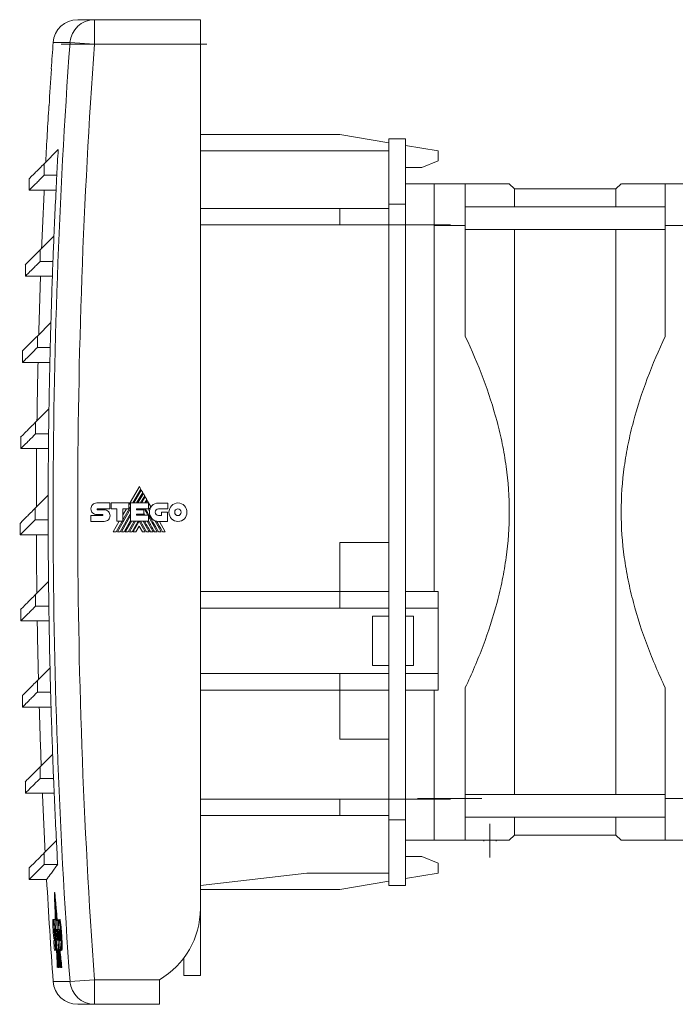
# Model space of a CAD drawing. Header units: millimetres. Extents: x 39 to 388, y 33 to 266.
# Tile 2 of 6: x 39 to 119, y 146 to 266. Entities that reach past the tile are written whole.
import ezdxf

# ---------------------------------------------------------------- set-up
doc = ezdxf.new("R2010")
doc.units = ezdxf.units.MM
doc.linetypes.add('CENTERX2', pattern=[20.32, 12.7, -2.54, 2.54, -2.54])
doc.linetypes.add('PHANTOM', pattern=[12.7, 6.35, -1.27, 1.27, -1.27, 1.27, -1.27])
doc.layers.add('___VS___', color=7, linetype='Continuous', lineweight=15)

msp = doc.modelspace()

# ---------------------------------------------------------------- linework, layer by layer
at = {"color": 7, "linetype": 'Continuous', "lineweight": 15}
for p, q in [((45.73, 265.55), (47.78, 265.55)), ((47.78, 265.55), (47.78, 262.55)), ((47.78, 265.55), (60.69, 265.55)), ((60.69, 265.55), (60.69, 262.55)), ((44.79, 262.76), (42.74, 262.76)), ((44.79, 262.76), (47.78, 262.55)), ((60.69, 262.55), (47.78, 262.55)), ((60.69, 157.21), (60.69, 262.55)), ((42.22, 255.05), (42.24, 255.05)), ((77.69, 251.55), (60.69, 251.55)), ((83.69, 250.55), (77.69, 251.55)), ((83.69, 251.05), (83.69, 249.55)), ((85.69, 251.05), (83.69, 251.05)), ((85.69, 251.05), (85.69, 243.05)), ((43.35, 249.71), (41.64, 248)), ((89.69, 249.55), (85.69, 250.22)), ((83.69, 249.55), (60.69, 249.55)), ((83.69, 247.71), (83.69, 249.55)), ((89.69, 248.35), (89.69, 249.55)), ((41.64, 248), (41.64, 246.59)), ((83.69, 247.71), (83.69, 243.05)), ((85.69, 247.55), (87.69, 247.55)), ((39.83, 246.19), (39.83, 244.78)), ((41.64, 246.59), (43.19, 246.59)), ((89.19, 245.55), (85.69, 245.55)), ((89.19, 245.56), (93, 245.56)), ((93, 245.56), (93, 240.48)), ((99, 244.92), (98.36, 245.56)), ((111.38, 244.92), (99, 244.92)), ((99, 244.92), (99, 242.74)), ((112.01, 245.56), (111.38, 244.92)), ((111.38, 244.92), (111.38, 242.74)), ((117.38, 240.48), (117.38, 245.56)), ((117.38, 245.56), (121.19, 245.56)), ((39.83, 244.78), (41.65, 244.78)), ((43.09, 244.78), (41.65, 244.78)), ((77.69, 242.55), (60.69, 242.55)), ((83.69, 242.55), (77.69, 242.55)), ((77.69, 240.55), (77.69, 242.55)), ((83.69, 243.05), (83.69, 168.05)), ((85.69, 243.05), (83.69, 243.05)), ((85.69, 243.05), (85.69, 168.05)), ((117.38, 242.74), (93, 242.74)), ((77.69, 240.55), (60.69, 240.55)), ((83.69, 240.55), (77.69, 240.55)), ((89.19, 240.55), (85.69, 240.55)), ((93, 240.48), (89.19, 240.48)), ((93, 240.48), (93, 226.95)), ((121.19, 240.48), (117.38, 240.48)), ((117.38, 226.95), (117.38, 240.48)), ((42.84, 239.18), (41.16, 237.5)), ((93, 239.99), (117.38, 239.99)), ((99, 239.99), (99, 171.11)), ((111.38, 239.99), (111.38, 171.11)), ((41.16, 237.5), (41.16, 236.09)), ((39.35, 235.69), (39.35, 234.28)), ((41.16, 236.09), (42.71, 236.09)), ((39.35, 234.28), (41.21, 234.28)), ((42.65, 234.28), (41.21, 234.28)), ((42.46, 228.66), (40.81, 227)), ((40.81, 227), (40.81, 225.59)), ((39, 225.19), (39, 223.78)), ((40.81, 225.59), (42.38, 225.59)), ((39, 223.78), (40.9, 223.78)), ((42.34, 223.78), (40.9, 223.78)), ((42.23, 218.13), (40.6, 216.5)), ((40.6, 216.5), (40.6, 215.09)), ((40.6, 215.09), (42.19, 215.09)), ((38.79, 214.69), (38.79, 213.28)), ((38.79, 213.28), (40.73, 213.28)), ((42.17, 213.28), (40.73, 213.28)), ((53.25, 208.65), (51.97, 206.43)), ((52.44, 206.65), (53.42, 208.35)), ((53.49, 208.22), (52.59, 206.65)), ((52.92, 206.65), (53.66, 207.93)), ((53.74, 207.8), (53.07, 206.65)), ((53.42, 208.35), (53.25, 208.65)), ((53.66, 207.93), (53.49, 208.22)), ((53.91, 207.51), (53.74, 207.8)), ((42.13, 207.6), (40.53, 206)), ((48.05, 206.66), (49.67, 206.66)), ((49.67, 206.66), (49.67, 205.94)), ((49.83, 205.94), (49.83, 206.66)), ((49.83, 206.66), (51.97, 206.66)), ((51.97, 206.66), (51.97, 205.95)), ((52.18, 204.44), (52.18, 206.65)), ((52.18, 206.65), (54.37, 206.65)), ((53.41, 206.65), (53.91, 207.51)), ((53.98, 207.38), (53.56, 206.65)), ((53.9, 206.65), (54.15, 207.09)), ((54.15, 207.09), (53.98, 207.38)), ((54.22, 206.96), (54.05, 206.65)), ((54.67, 206.18), (54.22, 206.96)), ((54.37, 206.65), (54.37, 205.93)), ((55.59, 206.64), (56.71, 206.64)), ((56.71, 206.64), (56.71, 205.92)), ((40.53, 206), (40.53, 204.59)), ((48.76, 205.24), (48.06, 205.24)), ((48.15, 205.94), (49.67, 205.94)), ((48.15, 205.83), (48.97, 205.83)), ((50.52, 205.94), (49.83, 205.94)), ((50.52, 204.44), (50.52, 205.94)), ((50.57, 203.15), (52.18, 205.95)), ((50.9, 203.15), (52.18, 205.37)), ((51.25, 204.6), (52.18, 206.21)), ((51.97, 205.95), (51.25, 205.95)), ((51.25, 204.44), (51.25, 205.95)), ((51.69, 205.95), (51.25, 205.19)), ((52.91, 205.93), (54.37, 205.93)), ((52.91, 205.93), (52.91, 205.82)), ((52.91, 205.82), (53.78, 205.82)), ((52.91, 205.27), (53.78, 205.27)), ((52.91, 205.27), (52.91, 205.17)), ((53.04, 205.17), (53.1, 205.27)), ((53.08, 205.82), (53.14, 205.93)), ((53.19, 205.17), (53.25, 205.27)), ((53.42, 205.82), (53.48, 205.93)), ((53.56, 205.82), (53.63, 205.93)), ((53.72, 205.27), (53.78, 205.17)), ((53.78, 205.82), (53.78, 205.27)), ((53.9, 205.81), (53.97, 205.93)), ((53.9, 205.81), (54.27, 205.17)), ((54.31, 205.93), (54.5, 205.6)), ((56.71, 205.92), (55.59, 205.92)), ((55.97, 205.12), (55.97, 205.55)), ((55.97, 205.55), (56.68, 205.55)), ((56.68, 205.55), (56.68, 204.4)), ((38.72, 204.19), (38.72, 202.78)), ((40.53, 204.59), (42.13, 204.59)), ((47.35, 205.12), (48.76, 205.12)), ((48.97, 204.41), (47.35, 204.41)), ((50.81, 204.44), (50.07, 203.15)), ((50.42, 203.15), (51.16, 204.44)), ((50.52, 204.44), (51.25, 204.44)), ((51.06, 203.15), (52.18, 205.11)), ((51.39, 203.15), (52.18, 204.53)), ((51.54, 203.15), (52.28, 204.44)), ((51.87, 203.15), (52.62, 204.44)), ((52.03, 203.15), (52.77, 204.44)), ((52.18, 204.44), (54.36, 204.44)), ((52.36, 203.15), (53.1, 204.44)), ((52.51, 203.15), (53.24, 204.43)), ((52.91, 205.17), (54.36, 205.17)), ((53.98, 203.15), (53.24, 204.43)), ((54.13, 203.15), (53.39, 204.44)), ((53.72, 204.44), (54.46, 203.15)), ((54.2, 204.44), (54.94, 203.15)), ((54.36, 204.44), (54.36, 205.17)), ((54.36, 205.02), (55.43, 203.15)), ((55.14, 204.5), (55.92, 203.15)), ((55.59, 205.12), (55.97, 205.12)), ((56.68, 204.4), (55.59, 204.4)), ((56.42, 203.15), (55.7, 204.4)), ((53.24, 203.84), (52.84, 203.15)), ((53.24, 203.84), (53.64, 203.15)), ((38.72, 202.78), (40.69, 202.78)), ((42.13, 202.78), (40.69, 202.78)), ((77.69, 201.85), (83.69, 201.85)), ((77.69, 195.85), (77.69, 201.85)), ((42.18, 197.07), (40.6, 195.5)), ((77.69, 195.85), (60.69, 195.85)), ((77.69, 193.85), (77.69, 195.85)), ((83.69, 195.85), (77.69, 195.85)), ((89.69, 195.85), (85.69, 195.85)), ((89.69, 193.85), (89.69, 195.85)), ((40.6, 195.5), (40.6, 194.09)), ((38.79, 193.69), (38.79, 192.28)), ((40.6, 194.09), (42.21, 194.09)), ((77.69, 193.85), (60.69, 193.85)), ((83.69, 193.85), (77.69, 193.85)), ((89.69, 193.85), (85.69, 193.85)), ((89.69, 185.85), (89.69, 193.85)), ((38.79, 192.28), (40.8, 192.28)), ((42.24, 192.28), (40.8, 192.28)), ((83.69, 192.85), (81.69, 192.85)), ((86.69, 192.85), (85.69, 192.85)), ((42.36, 186.55), (40.81, 185)), ((83.69, 186.85), (81.69, 186.85)), ((86.69, 186.85), (85.69, 186.85)), ((40.81, 185), (40.81, 183.59)), ((77.69, 185.85), (60.69, 185.85)), ((77.69, 185.85), (77.69, 183.85)), ((83.69, 185.85), (77.69, 185.85)), ((89.69, 185.85), (85.69, 185.85)), ((89.69, 183.85), (89.69, 185.85)), ((77.69, 183.85), (60.69, 183.85)), ((83.69, 183.85), (77.69, 183.85)), ((77.69, 183.85), (77.69, 177.85)), ((89.69, 183.85), (85.69, 183.85)), ((93, 184.15), (93, 170.63)), ((117.38, 170.63), (117.38, 184.15)), ((39, 183.19), (39, 181.78)), ((40.81, 183.59), (42.43, 183.59)), ((39, 181.78), (41.04, 181.78)), ((42.48, 181.78), (41.04, 181.78)), ((77.69, 177.85), (83.69, 177.85)), ((42.68, 176.02), (41.16, 174.5)), ((41.16, 174.5), (41.16, 173.09)), ((41.16, 173.09), (42.79, 173.09)), ((39.35, 172.69), (39.35, 171.28)), ((39.35, 171.28), (41.42, 171.28)), ((42.87, 171.28), (41.42, 171.28)), ((41.42, 171.28), (41.42, 171.28)), ((77.69, 170.55), (60.69, 170.55)), ((77.69, 168.55), (77.69, 170.55)), ((83.69, 170.55), (77.69, 170.55)), ((89.19, 170.55), (85.69, 170.55)), ((89.19, 170.63), (93, 170.63)), ((117.38, 171.11), (93, 171.11)), ((93, 170.63), (93, 165.55)), ((117.38, 165.55), (117.38, 170.63)), ((117.38, 170.63), (121.19, 170.63)), ((77.69, 168.55), (60.69, 168.55)), ((83.69, 168.55), (77.69, 168.55)), ((83.69, 168.05), (83.69, 163.39)), ((85.69, 168.05), (83.69, 168.05)), ((85.69, 168.05), (85.69, 160.05)), ((93, 168.36), (117.38, 168.36)), ((99, 168.36), (99, 166.18)), ((111.38, 168.36), (111.38, 166.18)), ((98.36, 165.55), (99, 166.18)), ((99, 166.18), (111.38, 166.18)), ((111.38, 166.18), (112.01, 165.55)), ((43.14, 165.5), (41.64, 164)), ((89.19, 165.55), (85.69, 165.55)), ((93, 165.55), (89.19, 165.55)), ((95.25, 165.55), (95.25, 165.45)), ((96.75, 165.45), (96.75, 165.55)), ((121.19, 165.55), (117.38, 165.55)), ((41.64, 164), (41.64, 162.59)), ((83.69, 161.55), (83.69, 163.39)), ((39.83, 162.19), (39.83, 160.78)), ((41.64, 162.59), (43.29, 162.59)), ((89.69, 162.75), (89.69, 161.55)), ((60.69, 160.05), (73.69, 161.55)), ((83.69, 161.55), (73.69, 161.55)), ((83.69, 161.55), (83.69, 160.05)), ((89.69, 161.55), (85.69, 160.88)), ((39.83, 160.78), (41.96, 160.78)), ((77.69, 159.55), (83.69, 160.55)), ((85.69, 160.05), (83.69, 160.05)), ((42.99, 158.47), (42.98, 158.69)), ((60.69, 159.55), (77.69, 159.55)), ((43.05, 157.78), (43.05, 157.99)), ((43.06, 157.78), (43.1, 156.83)), ((60.69, 149.05), (60.69, 157.21)), ((43.19, 156.37), (43.14, 156.37)), ((42.8, 155.88), (42.7, 155.88)), ((43.15, 155.86), (42.98, 155.86)), ((43.36, 155.85), (43.26, 155.85)), ((42.82, 154.48), (42.82, 154.56)), ((42.98, 154.69), (43.04, 154.69)), ((43.19, 154.47), (43.12, 154.47)), ((43.13, 154.69), (43.14, 154.47)), ((43.33, 154.65), (43.43, 154.65)), ((42.9, 153.31), (42.82, 153.31)), ((43.31, 153.39), (43.19, 153.39)), ((43.21, 153.39), (43.2, 153.57)), ((43.66, 150.05), (43.42, 152.46)), ((42.9, 152.13), (43, 152.13)), ((43.1, 152.18), (43.15, 152.18)), ((43.22, 152.18), (43.39, 152.18)), ((43.22, 152.18), (43.31, 150.05)), ((43.5, 152.12), (43.6, 152.12)), ((43.71, 150.05), (43.51, 152.12)), ((58.69, 149.05), (60.69, 149.05)), ((42.74, 148.34), (44.79, 148.34)), ((44.79, 148.34), (47.78, 148.55)), ((47.78, 148.55), (55.69, 148.55)), ((47.78, 148.55), (47.78, 145.55)), ((55.69, 148.55), (55.69, 145.55)), ((47.78, 145.55), (45.73, 145.55)), ((55.69, 145.55), (47.78, 145.55))]:
    msp.add_line(p, q, dxfattribs=at)
at = {"color": 7, "linetype": 'CENTERX2', "lineweight": 0}
for p, q in [((43.7, 262.55), (62.69, 262.55)), ((91.19, 240.55), (83.69, 240.55)), ((91.19, 170.55), (83.69, 170.55)), ((95, 170.63), (87.19, 170.63)), ((96, 163.45), (96, 167.55))]:
    msp.add_line(p, q, dxfattribs=at)
at = {"color": 7, "linetype": 'Continuous', "lineweight": 0}
for p, q in [((89.69, 248.35), (87.69, 247.55)), ((89.19, 240.48), (89.19, 245.56)), ((89.19, 240.48), (89.19, 195.85)), ((81.69, 192.85), (81.69, 186.85)), ((86.69, 192.85), (86.69, 186.85)), ((89.19, 183.85), (89.19, 170.63)), ((89.19, 165.55), (89.19, 170.63)), ((85.69, 163.55), (87.69, 163.55)), ((89.69, 162.75), (87.69, 163.55)), ((42.94, 159.18), (42.89, 159.18)), ((42.98, 158.69), (42.93, 158.69)), ((43, 158.47), (42.95, 158.47)), ((43.05, 157.99), (43, 157.99)), ((43.06, 157.78), (43.01, 157.78)), ((42.8, 155.88), (42.88, 155.88)), ((42.96, 155.87), (42.81, 155.87)), ((42.96, 155.87), (43, 155.87)), ((43.15, 155.86), (43.18, 155.86)), ((43.18, 155.86), (43.22, 155.22)), ((43.36, 155.85), (43.44, 155.85)), ((42.73, 154.67), (42.73, 154.67)), ((42.78, 154.68), (42.87, 154.68)), ((42.84, 154.49), (42.79, 154.49)), ((42.89, 154.68), (42.87, 154.68)), ((42.87, 154.49), (42.92, 154.49)), ((42.89, 154.68), (42.93, 154.68)), ((43.01, 154.68), (42.98, 154.68)), ((43.04, 154.69), (43.05, 154.69)), ((43.11, 154.67), (43.23, 154.67)), ((43.19, 154.47), (43.22, 154.47)), ((43.22, 154.47), (43.26, 153.85)), ((43.34, 153.42), (43.23, 154.67)), ((43.25, 154.67), (43.23, 154.67)), ((43.3, 153.71), (43.23, 154.46)), ((43.34, 153.99), (43.41, 153.99)), ((43.47, 154.02), (43.41, 154.02)), ((43.41, 154.02), (43.45, 153.31)), ((43.57, 153.99), (43.54, 154.52)), ((43.7, 153.99), (43.78, 153.99)), ((42.85, 153.51), (42.89, 153.51)), ((43.18, 153.57), (43.25, 153.57)), ((43.28, 153.57), (43.25, 153.57)), ((43.31, 153.39), (43.33, 153.39)), ((43.37, 153.14), (43.36, 153.27)), ((43.37, 152.87), (43.42, 152.18)), ((43.38, 153.51), (43.44, 153.51)), ((43.45, 153.31), (43.42, 153.31)), ((43.52, 153.31), (43.53, 153.31)), ((43.76, 152.66), (43.84, 152.66)), ((43, 152.13), (43.08, 152.13)), ((43.34, 152.18), (43.35, 151.94)), ((43.67, 150.05), (43.45, 152.3)), ((43.6, 152.12), (43.68, 152.12)), ((58.69, 151.21), (58.69, 149.05)), ((43.31, 150.05), (43.3, 150.05)), ((43.31, 150.05), (43.33, 150.05)), ((43.35, 150.05), (43.33, 150.05)), ((43.35, 150.05), (43.37, 150.05)), ((43.37, 150.05), (43.38, 150.05)), ((43.38, 150.05), (43.41, 150.05)), ((43.41, 150.05), (43.42, 150.05)), ((43.42, 150.05), (43.44, 150.05)), ((43.44, 150.05), (43.46, 150.05)), ((43.47, 150.05), (43.49, 150.05)), ((43.55, 150.05), (43.57, 150.05)), ((43.63, 150.05), (43.66, 150.05)), ((43.67, 150.05), (43.66, 150.05)), ((43.67, 150.05), (43.7, 150.05)), ((43.71, 150.05), (43.7, 150.05)), ((43.71, 150.05), (43.75, 150.05)), ((43.75, 150.05), (43.75, 150.05)), ((43.76, 150.05), (43.8, 150.05))]:
    msp.add_line(p, q, dxfattribs=at)
at = {"color": 7, "linetype": 'Continuous', "lineweight": 15, "flags": 128}
for points in [[(56.08, 203.15), (55.86, 203.54), (55.64, 203.91), (55.49, 204.18), (55.34, 204.43)], [(42.89, 159.18), (42.91, 158.72), (42.92, 158.26), (42.94, 157.8), (42.95, 157.34), (42.97, 156.87), (42.98, 156.41), (43, 155.95), (43, 155.87)], [(43.03, 155.86), (43.02, 156.21), (43, 156.57), (42.99, 156.92), (42.98, 157.28), (42.97, 157.63), (42.96, 157.99), (42.95, 158.34), (42.93, 158.69)], [(42.94, 159.18), (42.96, 158.72), (42.96, 158.69)], [(42.95, 158.47), (42.96, 158.15), (42.97, 157.82), (42.98, 157.49), (43, 157.17), (43.01, 156.84), (43.02, 156.51), (43.03, 156.19), (43.04, 155.86)], [(43, 158.47), (43.01, 158.15), (43.02, 157.99)], [(43.07, 155.86), (43.06, 156.13), (43.05, 156.39), (43.04, 156.66), (43.03, 156.93), (43.02, 157.19), (43.01, 157.46), (43, 157.73), (43, 157.99)], [(43.22, 155.48), (43.21, 155.57), (43.2, 155.73), (43.18, 155.89), (43.17, 156.05), (43.15, 156.21), (43.14, 156.37)], [(43.14, 156.37), (43.14, 156.31), (43.14, 156.24), (43.15, 156.18), (43.15, 156.12), (43.15, 156.05), (43.15, 155.99), (43.15, 155.92), (43.16, 155.86)], [(43.24, 155.8), (43.23, 155.89), (43.22, 156.05), (43.2, 156.21), (43.19, 156.37)], [(43.3, 150.05), (43.28, 150.51), (43.26, 150.97), (43.24, 151.43), (43.22, 151.89), (43.2, 152.35), (43.19, 152.57)], [(43.15, 152.18), (43.16, 151.91), (43.17, 151.65), (43.18, 151.38), (43.19, 151.11), (43.21, 150.85), (43.22, 150.58), (43.23, 150.31), (43.24, 150.05)], [(43.26, 150.05), (43.25, 150.31), (43.24, 150.58), (43.23, 150.85), (43.22, 151.11), (43.21, 151.38), (43.19, 151.65), (43.18, 151.91), (43.17, 152.18)], [(43.34, 152.18), (43.37, 151.91), (43.39, 151.65), (43.42, 151.38), (43.44, 151.11), (43.47, 150.85), (43.49, 150.58), (43.52, 150.31), (43.55, 150.05)]]:
    msp.add_lwpolyline(points, dxfattribs=at)
at = {"color": 7, "linetype": 'Continuous', "lineweight": 0, "flags": 128}
for points in [[(42.93, 158.69), (42.93, 158.75), (42.92, 158.82), (42.92, 158.88), (42.91, 158.94), (42.91, 159), (42.9, 159.06), (42.9, 159.12), (42.89, 159.18)], [(42.98, 158.69), (42.98, 158.75), (42.97, 158.82), (42.97, 158.88), (42.96, 158.94), (42.96, 159), (42.95, 159.06), (42.95, 159.12), (42.94, 159.18)], [(43, 157.99), (42.99, 158.05), (42.98, 158.11), (42.98, 158.17), (42.97, 158.23), (42.97, 158.29), (42.96, 158.35), (42.96, 158.41), (42.95, 158.47)], [(43.05, 157.99), (43.04, 158.05), (43.04, 158.11), (43.03, 158.17), (43.02, 158.23), (43.02, 158.29), (43.01, 158.35), (43.01, 158.41), (43, 158.47)], [(43.06, 157.29), (43.05, 157.35), (43.05, 157.41), (43.04, 157.47), (43.04, 157.53), (43.03, 157.59), (43.03, 157.65), (43.02, 157.72), (43.01, 157.78)], [(43.11, 157.29), (43.1, 157.35), (43.1, 157.41), (43.09, 157.47), (43.09, 157.53), (43.08, 157.59), (43.08, 157.65), (43.07, 157.72), (43.06, 157.78)], [(43.11, 155.86), (43.1, 156.04), (43.09, 156.22), (43.09, 156.4), (43.08, 156.58), (43.07, 156.76), (43.07, 156.93), (43.06, 157.11), (43.06, 157.29)], [(43.16, 155.86), (43.15, 156.04), (43.14, 156.22), (43.14, 156.4), (43.13, 156.58), (43.12, 156.76), (43.12, 156.93), (43.11, 157.11), (43.11, 157.29)], [(43.08, 157.08), (43.08, 156.93), (43.09, 156.77), (43.09, 156.62), (43.1, 156.47), (43.1, 156.32), (43.11, 156.16), (43.11, 156.01), (43.12, 155.86)], [(43.12, 156.58), (43.12, 156.65), (43.11, 156.71), (43.1, 156.77), (43.1, 156.83), (43.09, 156.89), (43.09, 156.95), (43.08, 157.02), (43.08, 157.08)], [(43.14, 155.86), (43.14, 155.95), (43.14, 156.04), (43.14, 156.13), (43.13, 156.22), (43.13, 156.31), (43.13, 156.4), (43.12, 156.49), (43.12, 156.58)], [(43.13, 157.08), (43.13, 156.93), (43.14, 156.77), (43.14, 156.62), (43.15, 156.47), (43.15, 156.37)], [(43.17, 156.58), (43.17, 156.65), (43.16, 156.71), (43.15, 156.77), (43.15, 156.83), (43.14, 156.89), (43.14, 156.95), (43.13, 157.02), (43.13, 157.08)], [(43.18, 156.37), (43.18, 156.4), (43.17, 156.49), (43.17, 156.58)], [(43.05, 154.69), (43.05, 154.53), (43.06, 154.38), (43.06, 154.22), (43.07, 154.06), (43.08, 153.91), (43.08, 153.75), (43.09, 153.6), (43.1, 153.44)], [(43.16, 152.45), (43.15, 152.79), (43.13, 153.12), (43.12, 153.46), (43.11, 153.79), (43.1, 153.97)], [(43.12, 154.47), (43.12, 154.5), (43.12, 154.52), (43.12, 154.55), (43.12, 154.57), (43.12, 154.6), (43.11, 154.62), (43.11, 154.65), (43.11, 154.67)], [(43.16, 154.67), (43.16, 154.65), (43.16, 154.62), (43.16, 154.6), (43.16, 154.57), (43.16, 154.55), (43.16, 154.52), (43.17, 154.5), (43.17, 154.47)], [(43.19, 154.47), (43.19, 154.5), (43.19, 154.52), (43.19, 154.55), (43.19, 154.57), (43.19, 154.6), (43.19, 154.62), (43.19, 154.65), (43.19, 154.67)], [(43.2, 154.67), (43.2, 154.65), (43.2, 154.62), (43.2, 154.6), (43.2, 154.57), (43.2, 154.55), (43.2, 154.52), (43.2, 154.5), (43.21, 154.47)], [(43.23, 154.46), (43.23, 154.48), (43.23, 154.51), (43.23, 154.54), (43.23, 154.56), (43.23, 154.59), (43.23, 154.62), (43.23, 154.64), (43.23, 154.67)], [(43.19, 153.39), (43.19, 153.42), (43.19, 153.44), (43.19, 153.46), (43.19, 153.48), (43.19, 153.51), (43.18, 153.53), (43.18, 153.55), (43.18, 153.57)], [(43.22, 153.39), (43.22, 153.4), (43.21, 153.46), (43.21, 153.51), (43.21, 153.57), (43.21, 153.57)], [(43.24, 153.57), (43.24, 153.55), (43.24, 153.53), (43.24, 153.51), (43.24, 153.48), (43.24, 153.46), (43.24, 153.44), (43.24, 153.42), (43.25, 153.39)], [(43.29, 153.39), (43.29, 153.42), (43.29, 153.44), (43.29, 153.46), (43.28, 153.48), (43.28, 153.51), (43.28, 153.53), (43.28, 153.55), (43.28, 153.57)], [(43.33, 150.05), (43.32, 150.33), (43.31, 150.62), (43.3, 150.91), (43.28, 151.19), (43.27, 151.48), (43.26, 151.76), (43.25, 152.05), (43.24, 152.18)], [(43.26, 152.18), (43.27, 151.91), (43.28, 151.65), (43.29, 151.38), (43.3, 151.11), (43.31, 150.85), (43.32, 150.58), (43.33, 150.31), (43.35, 150.05)], [(43.37, 150.05), (43.36, 150.31), (43.35, 150.58), (43.34, 150.85), (43.32, 151.11), (43.31, 151.38), (43.3, 151.65), (43.29, 151.91), (43.28, 152.18)], [(43.29, 152.18), (43.3, 151.91), (43.31, 151.65), (43.32, 151.38), (43.34, 151.11), (43.35, 150.85), (43.36, 150.58), (43.37, 150.31), (43.38, 150.05)], [(43.41, 150.05), (43.4, 150.31), (43.38, 150.58), (43.37, 150.85), (43.36, 151.11), (43.35, 151.38), (43.34, 151.65), (43.33, 151.91), (43.32, 152.18)], [(43.33, 152.16), (43.34, 151.9), (43.35, 151.63), (43.36, 151.37), (43.37, 151.11), (43.38, 150.84), (43.4, 150.58), (43.41, 150.31), (43.42, 150.05)], [(43.53, 150.05), (43.51, 150.31), (43.48, 150.58), (43.46, 150.84), (43.43, 151.11), (43.41, 151.37), (43.38, 151.63), (43.36, 151.9), (43.33, 152.16)], [(43.57, 150.05), (43.55, 150.31), (43.52, 150.58), (43.5, 150.85), (43.47, 151.11), (43.44, 151.38), (43.42, 151.65), (43.39, 151.91), (43.37, 152.18)], [(43.4, 151.47), (43.39, 151.65), (43.39, 151.68)], [(43.41, 151.47), (43.41, 151.37), (43.42, 151.25)], [(43.7, 150.05), (43.67, 150.33), (43.64, 150.61), (43.62, 150.89), (43.59, 151.17), (43.56, 151.45), (43.53, 151.73), (43.51, 152.01), (43.49, 152.19)], [(43.75, 150.05), (43.72, 150.31), (43.69, 150.57), (43.67, 150.83), (43.64, 151.09), (43.62, 151.35), (43.59, 151.6), (43.56, 151.86), (43.54, 152.12)], [(43.75, 150.05), (43.72, 150.33), (43.69, 150.61), (43.67, 150.89), (43.64, 151.17), (43.61, 151.45), (43.58, 151.73), (43.56, 152.01), (43.55, 152.12)], [(43.8, 150.05), (43.77, 150.31), (43.74, 150.57), (43.72, 150.83), (43.69, 151.09), (43.67, 151.35), (43.64, 151.6), (43.61, 151.86), (43.59, 152.12)], [(43.4, 151.2), (43.41, 151.05), (43.42, 150.91), (43.44, 150.77), (43.45, 150.62), (43.47, 150.48), (43.48, 150.34), (43.49, 150.19), (43.51, 150.05)], [(43.44, 150.05), (43.44, 150.19), (43.43, 150.34), (43.43, 150.48), (43.42, 150.62), (43.41, 150.77), (43.41, 150.91), (43.4, 151.05), (43.4, 151.2)], [(43.46, 150.05), (43.45, 150.31), (43.43, 150.58), (43.42, 150.85), (43.42, 150.98)], [(43.44, 150.76), (43.45, 150.58), (43.46, 150.31), (43.47, 150.05)], [(43.46, 150.78), (43.46, 150.91), (43.45, 151)], [(43.49, 150.05), (43.49, 150.19), (43.48, 150.29)]]:
    msp.add_lwpolyline(points, dxfattribs=at)
at = {"color": 7, "linetype": 'Continuous', "lineweight": 15}
for centre, radius, start, end in [((45.73, 262.55), 3, 90, 175.8988), ((47.78, 262.55), 3, 90.0669, 175.9792), ((840.69, 205.55), 800, 175.89881, 176.12959), ((840.69, 205.55), 797.95, 175.88826, 184.11174), ((840.69, 205.55), 794.96, 175.88826, 184.11174), ((840.69, 205.55), 799.98, 176.12952, 176.45249), ((840.69, 205.55), 800, 176.45256, 176.9449), ((840.69, 205.55), 798.56, 176.8297, 177.05441), ((840.69, 205.55), 798.56, 177.05441, 177.58611), ((840.69, 205.55), 800, 177.18947, 177.6983), ((840.69, 205.55), 800, 177.18947, 177.69825), ((840.69, 205.55), 798.56, 177.58611, 177.80854), ((840.69, 205.55), 798.56, 177.80854, 178.34203), ((840.69, 205.55), 800, 177.94218, 178.4513), ((840.69, 205.55), 800, 177.94217, 178.45125), ((840.69, 205.55), 798.56, 178.34203, 178.56229), ((840.69, 205.55), 798.56, 178.56229, 179.09761), ((840.69, 205.55), 800, 178.6945, 179.20403), ((840.69, 205.55), 800, 178.6945, 179.20399), ((840.69, 205.55), 798.56, 179.09761, 179.31579), ((840.69, 205.55), 798.56, 179.31579, 179.85297), ((840.69, 205.55), 800, 179.44663, 179.95664), ((840.69, 205.55), 800, 179.44662, 179.95659), ((840.69, 205.55), 798.56, 179.85297, 180.06917), ((55.59, 205.5), 1.1, 174.6401, 270), ((55.72, 205.55), 1.22, 149.0381, 166.8386), ((840.69, 205.55), 798.56, 180.06917, 180.60826), ((840.69, 205.55), 800, 180.19862, 180.70923), ((840.69, 205.55), 800, 180.19863, 180.70919), ((840.69, 205.55), 798.56, 180.60826, 180.82256), ((840.69, 205.55), 798.56, 180.82256, 181.36361), ((840.69, 205.55), 800, 180.95069, 181.46195), ((840.69, 205.55), 800, 180.95068, 181.46191), ((840.69, 205.55), 798.56, 181.36361, 181.57609), ((840.69, 205.55), 798.56, 181.57609, 182.11915), ((840.69, 205.55), 800, 181.70289, 182.21493), ((840.69, 205.55), 800, 181.7029, 182.21489), ((840.69, 205.55), 798.56, 182.11915, 182.3299), ((840.69, 205.55), 798.56, 182.3299, 182.87501), ((840.69, 205.55), 800, 182.45545, 182.96829), ((840.69, 205.55), 800, 182.45541, 182.96825), ((840.69, 205.55), 798.56, 182.87501, 183.08411), ((840.69, 205.55), 800, 183.20597, 184.10119), ((50.69, 157.21), 10, 300, 0), ((45.73, 148.55), 3, 184.1012, 270), ((47.78, 148.55), 3, 184.0208, 269.9331)]:
    msp.add_arc(centre, radius, start, end, dxfattribs=at)
at = {"color": 7, "linetype": 'Continuous', "lineweight": 0}
for centre, radius, start, end in [((840.69, 205.55), 799.43, 183.56251, 183.64839), ((840.69, 205.55), 799.42, 183.56292, 183.64844), ((840.69, 205.55), 799.27, 183.5636, 183.64841), ((840.69, 205.55), 799.26, 183.56439, 183.82893), ((840.69, 205.55), 799.08, 183.56516, 183.65072), ((840.69, 205.55), 798.88, 183.56679, 183.65273), ((840.69, 205.55), 799.38, 183.64865, 183.82836), ((840.69, 205.55), 799.32, 183.64817, 183.8286), ((840.69, 205.55), 799.3, 183.64902, 183.82874), ((840.69, 205.55), 799.13, 183.66452, 183.72923), ((840.69, 205.55), 798.88, 183.69803, 183.83469), ((840.69, 205.55), 799.58, 183.74617, 183.83097), ((840.64, 205.55), 799.24, 183.7384, 183.80914), ((840.69, 205.55), 799.08, 183.74239, 183.82976)]:
    msp.add_arc(centre, radius, start, end, dxfattribs=at)
at = {"color": 7, "linetype": 'Continuous', "lineweight": 15}
for points, knots in [([(39.83, 246.19), (39.83, 246.19), (39.76, 246.12), (40, 246.36), (40.54, 246.9), (41.27, 247.63), (41.64, 248)], [0, 0, 0, 0, 0.000191, 0.334178, 0.667307, 1, 1, 1, 1]), ([(39.86, 244.81), (39.86, 244.8), (39.83, 244.77), (40.1, 245.05), (40.66, 245.61), (41.31, 246.26), (41.64, 246.59)], [0, 0, 0, 0, 0.120218, 0.413549, 0.706811, 1, 1, 1, 1]), ([(98.33, 245.56), (98.34, 245.56), (98.38, 245.56), (98.12, 245.56), (97.57, 245.56), (96.73, 245.56), (95.68, 245.56), (94.45, 245.56), (93.48, 245.56), (93, 245.56)], [0, 0, 0, 0, 0.049945, 0.213326, 0.377977, 0.531915, 0.68659, 0.843073, 1, 1, 1, 1]), ([(117.38, 245.56), (116.9, 245.56), (115.95, 245.56), (114.72, 245.56), (113.66, 245.56), (112.83, 245.56), (112.27, 245.56), (112, 245.56), (112.04, 245.56), (112.05, 245.56)], [0, 0, 0, 0, 0.154284, 0.30895, 0.46513, 0.622015, 0.780493, 0.940079, 1, 1, 1, 1]), ([(39.35, 235.69), (39.35, 235.69), (39.28, 235.62), (39.51, 235.86), (40.06, 236.4), (40.79, 237.13), (41.16, 237.5)], [0, 0, 0, 0, 0.0001906, 0.3341779, 0.6673066, 1, 1, 1, 1]), ([(39.38, 234.31), (39.37, 234.3), (39.34, 234.27), (39.62, 234.55), (40.18, 235.11), (40.83, 235.76), (41.16, 236.09)], [0, 0, 0, 0, 0.120218, 0.413549, 0.706811, 1, 1, 1, 1]), ([(39, 225.19), (39, 225.19), (38.93, 225.12), (39.17, 225.36), (39.71, 225.9), (40.44, 226.63), (40.81, 227)], [0, 0, 0, 0, 0.000191, 0.334178, 0.667307, 1, 1, 1, 1]), ([(93, 184.15), (93.79, 185.82), (94.52, 187.52), (95.82, 190.97), (96.4, 192.73), (97.11, 195.43), (97.33, 196.34), (97.7, 198.17), (97.86, 199.09), (98.23, 201.85), (98.36, 203.69), (98.36, 207.39), (98.24, 209.24), (97.85, 212.02), (97.7, 212.95), (97.33, 214.77), (97.11, 215.67), (95.93, 220.14), (94.59, 223.59), (93, 226.95)], [0, 0, 0, 0, 0.125, 0.125, 0.25, 0.25, 0.3125, 0.3125, 0.375, 0.375, 0.5, 0.5, 0.625, 0.625, 0.6875, 0.6875, 0.75, 0.75, 1, 1, 1, 1]), ([(117.38, 184.15), (116.59, 185.82), (115.86, 187.52), (114.56, 190.97), (113.98, 192.73), (113.27, 195.43), (113.05, 196.34), (112.68, 198.17), (112.52, 199.09), (112.14, 201.85), (112.01, 203.69), (112.01, 207.39), (112.14, 209.24), (112.52, 212.02), (112.68, 212.95), (113.05, 214.77), (113.27, 215.67), (114.45, 220.14), (115.79, 223.59), (117.38, 226.95)], [0, 0, 0, 0, 0.125, 0.125, 0.25, 0.25, 0.3125, 0.3125, 0.375, 0.375, 0.5, 0.5, 0.625, 0.625, 0.6875, 0.6875, 0.75, 0.75, 1, 1, 1, 1]), ([(39.03, 223.81), (39.03, 223.8), (39, 223.77), (39.27, 224.05), (39.83, 224.61), (40.48, 225.26), (40.81, 225.59)], [0, 0, 0, 0, 0.120218, 0.413549, 0.706811, 1, 1, 1, 1]), ([(38.79, 214.69), (38.79, 214.69), (38.73, 214.62), (38.96, 214.86), (39.5, 215.4), (40.24, 216.13), (40.6, 216.5)], [0, 0, 0, 0, 0.0001906, 0.3341779, 0.6673066, 1, 1, 1, 1]), ([(38.83, 213.31), (38.82, 213.3), (38.79, 213.27), (39.06, 213.55), (39.63, 214.11), (40.28, 214.76), (40.6, 215.09)], [0, 0, 0, 0, 0.120218, 0.413549, 0.706811, 1, 1, 1, 1]), ([(38.72, 204.19), (38.72, 204.19), (38.66, 204.12), (38.89, 204.36), (39.43, 204.9), (40.17, 205.63), (40.53, 206)], [0, 0, 0, 0, 0.000191, 0.334178, 0.667307, 1, 1, 1, 1]), ([(38.76, 202.81), (38.75, 202.8), (38.72, 202.77), (39, 203.05), (39.56, 203.61), (40.21, 204.26), (40.53, 204.59)], [0, 0, 0, 0, 0.120218, 0.413549, 0.706811, 1, 1, 1, 1]), ([(38.79, 193.69), (38.79, 193.69), (38.73, 193.62), (38.96, 193.86), (39.5, 194.4), (40.24, 195.13), (40.6, 195.5)], [0, 0, 0, 0, 0.000191, 0.334178, 0.667307, 1, 1, 1, 1]), ([(38.83, 192.31), (38.82, 192.3), (38.79, 192.27), (39.06, 192.55), (39.63, 193.11), (40.28, 193.76), (40.6, 194.09)], [0, 0, 0, 0, 0.120218, 0.413549, 0.706811, 1, 1, 1, 1]), ([(39, 183.19), (39, 183.19), (38.93, 183.12), (39.17, 183.36), (39.71, 183.9), (40.44, 184.63), (40.81, 185)], [0, 0, 0, 0, 0.000191, 0.334178, 0.667307, 1, 1, 1, 1]), ([(39.03, 181.81), (39.03, 181.8), (39, 181.77), (39.27, 182.05), (39.83, 182.61), (40.48, 183.26), (40.81, 183.59)], [0, 0, 0, 0, 0.120218, 0.413549, 0.706811, 1, 1, 1, 1]), ([(39.35, 172.69), (39.35, 172.69), (39.28, 172.62), (39.51, 172.86), (40.06, 173.4), (40.79, 174.13), (41.16, 174.5)], [0, 0, 0, 0, 0.0001906, 0.3341779, 0.6673066, 1, 1, 1, 1]), ([(39.38, 171.31), (39.37, 171.3), (39.34, 171.27), (39.62, 171.55), (40.18, 172.11), (40.83, 172.76), (41.16, 173.09)], [0, 0, 0, 0, 0.120218, 0.413549, 0.706811, 1, 1, 1, 1]), ([(93, 165.55), (93.47, 165.55), (94.43, 165.55), (95.66, 165.55), (96.72, 165.55), (97.55, 165.55), (98.11, 165.55), (98.37, 165.55), (98.34, 165.55), (98.33, 165.55)], [0, 0, 0, 0, 0.154284, 0.30895, 0.46513, 0.622015, 0.780493, 0.940079, 1, 1, 1, 1]), ([(112.05, 165.55), (112.04, 165.55), (112, 165.55), (112.26, 165.55), (112.81, 165.55), (113.65, 165.55), (114.69, 165.55), (115.93, 165.55), (116.9, 165.55), (117.38, 165.55)], [0, 0, 0, 0, 0.049945, 0.213326, 0.377977, 0.531915, 0.68659, 0.843073, 1, 1, 1, 1]), ([(39.83, 162.19), (39.83, 162.19), (39.76, 162.12), (40, 162.36), (40.54, 162.9), (41.27, 163.63), (41.64, 164)], [0, 0, 0, 0, 0.000191, 0.334178, 0.667307, 1, 1, 1, 1]), ([(39.86, 160.81), (39.86, 160.8), (39.83, 160.77), (40.1, 161.05), (40.66, 161.61), (41.31, 162.26), (41.64, 162.59)], [0, 0, 0, 0, 0.120218, 0.413549, 0.706811, 1, 1, 1, 1]), ([(41.97, 160.81), (41.98, 160.83), (42.02, 160.87), (42.46, 161.47), (43.01, 162.21), (43.29, 162.59)], [0, 0, 0, 0, 0.310808, 0.655223, 1, 1, 1, 1]), ([(43.01, 157.78), (43.02, 157.46), (43.05, 156.82), (43.07, 156.18), (43.08, 155.86)], [0, 0, 0, 0, 0.499225, 1, 1, 1, 1]), ([(42.7, 155.88), (42.69, 155.88), (42.69, 155.84), (42.68, 155.72), (42.68, 155.63), (42.69, 155.52)], [0, 0, 0, 0, 0.5, 0.5, 1, 1, 1, 1]), ([(43.26, 155.85), (43.25, 155.85), (43.23, 155.82), (43.22, 155.65), (43.22, 155.52), (43.22, 155.35)], [0, 0, 0, 0, 0.5, 0.5, 1, 1, 1, 1]), ([(42.73, 154.67), (42.74, 154.52), (42.75, 154.37), (42.77, 154.08), (42.78, 153.95), (42.79, 153.84)], [0, 0, 0, 0, 0.5, 0.5, 1, 1, 1, 1]), ([(43.76, 152.66), (43.75, 152.84), (43.75, 153.05), (43.73, 153.38), (43.73, 153.5), (43.72, 153.74), (43.71, 153.86), (43.7, 153.99)], [0, 0, 0, 0, 0.5, 0.5, 0.75, 0.75, 1, 1, 1, 1]), ([(43.78, 153.99), (43.8, 153.74), (43.81, 153.5), (43.83, 153.04), (43.83, 152.84), (43.84, 152.66)], [0, 0, 0, 0, 0.5, 0.5, 1, 1, 1, 1])]:
    msp.add_open_spline(points, degree=3, knots=knots, dxfattribs=at)
for points in [[(47.35, 205.94), (47.35, 206.13), (47.43, 206.32), (47.56, 206.45)], [(47.56, 206.45), (47.68, 206.58), (47.86, 206.66), (48.05, 206.66)], [(54.8, 206.34), (54.98, 206.53), (55.24, 206.64), (55.59, 206.64)], [(57.18, 206.32), (57.38, 206.53), (57.66, 206.65), (57.96, 206.65)], [(57.96, 206.65), (58.26, 206.65), (58.54, 206.53), (58.74, 206.32)], [(47.54, 205.44), (47.42, 205.55), (47.35, 205.72), (47.35, 205.94)], [(48.06, 205.24), (47.85, 205.24), (47.67, 205.31), (47.54, 205.44)], [(48.12, 205.92), (48.11, 205.91), (48.1, 205.9), (48.1, 205.88)], [(48.1, 205.88), (48.1, 205.86), (48.11, 205.85), (48.12, 205.84)], [(48.15, 205.94), (48.14, 205.94), (48.13, 205.93), (48.12, 205.92)], [(48.12, 205.84), (48.13, 205.83), (48.14, 205.83), (48.15, 205.83)], [(48.8, 205.22), (48.79, 205.23), (48.78, 205.24), (48.76, 205.24)], [(48.81, 205.17), (48.81, 205.19), (48.81, 205.21), (48.8, 205.22)], [(48.97, 205.83), (49.16, 205.83), (49.34, 205.74), (49.47, 205.61)], [(49.47, 205.61), (49.6, 205.48), (49.68, 205.29), (49.68, 205.09)], [(53.94, 205.17), (53.87, 205.29), (53.81, 205.38), (53.78, 205.44)], [(55.59, 203.15), (54.56, 204.92), (54.02, 205.85), (53.98, 205.93)], [(54.53, 205.83), (54.47, 205.94), (54.41, 206.04), (54.37, 206.11)], [(54.5, 205.6), (54.5, 205.68), (54.51, 205.76), (54.53, 205.83)], [(54.67, 206.18), (54.71, 206.24), (54.75, 206.29), (54.8, 206.34)], [(55.31, 205.81), (55.24, 205.74), (55.2, 205.63), (55.2, 205.52)], [(55.2, 205.52), (55.2, 205.41), (55.24, 205.31), (55.31, 205.24)], [(55.59, 205.92), (55.48, 205.92), (55.38, 205.88), (55.31, 205.81)], [(55.31, 205.24), (55.38, 205.16), (55.48, 205.12), (55.59, 205.12)], [(56.86, 205.52), (56.86, 205.83), (56.99, 206.12), (57.18, 206.32)], [(57.18, 204.73), (56.99, 204.93), (56.86, 205.21), (56.86, 205.52)], [(57.68, 205.82), (57.61, 205.74), (57.56, 205.64), (57.56, 205.52)], [(57.56, 205.52), (57.56, 205.41), (57.61, 205.3), (57.68, 205.23)], [(57.96, 205.94), (57.85, 205.94), (57.75, 205.89), (57.68, 205.82)], [(57.68, 205.23), (57.75, 205.16), (57.85, 205.11), (57.96, 205.11)], [(58.24, 205.82), (58.17, 205.89), (58.07, 205.94), (57.96, 205.94)], [(57.96, 205.11), (58.07, 205.11), (58.17, 205.16), (58.24, 205.23)], [(58.36, 205.52), (58.36, 205.64), (58.32, 205.74), (58.24, 205.82)], [(58.24, 205.23), (58.32, 205.31), (58.36, 205.41), (58.36, 205.52)], [(58.74, 206.32), (58.94, 206.12), (59.06, 205.83), (59.06, 205.52)], [(59.06, 205.52), (59.06, 205.21), (58.94, 204.93), (58.74, 204.73)], [(48.76, 205.12), (48.78, 205.12), (48.79, 205.12), (48.8, 205.13)], [(48.8, 205.13), (48.81, 205.14), (48.81, 205.16), (48.81, 205.17)], [(49.47, 204.6), (49.34, 204.48), (49.17, 204.41), (48.97, 204.41)], [(49.68, 205.09), (49.68, 204.89), (49.6, 204.72), (49.47, 204.6)], [(54.61, 203.15), (54.3, 203.69), (54.05, 204.12), (53.87, 204.44)], [(55.1, 203.15), (54.8, 203.66), (54.56, 204.09), (54.36, 204.44)], [(57.96, 204.4), (57.66, 204.4), (57.38, 204.52), (57.18, 204.73)], [(58.74, 204.73), (58.54, 204.52), (58.26, 204.4), (57.96, 204.4)], [(43.31, 153.39), (43.29, 153.55), (43.28, 153.7), (43.26, 153.85)], [(43.38, 153.51), (43.37, 153.64), (43.35, 153.81), (43.34, 153.99)]]:
    msp.add_open_spline(points, degree=3, dxfattribs=at)
at = {"color": 7, "linetype": 'Continuous', "lineweight": 0}
for points in [[(42.69, 155.52), (42.69, 155.3), (42.71, 154.99), (42.73, 154.67)], [(43.23, 155.08), (43.23, 154.9), (43.24, 154.7), (43.25, 154.5)], [(43.4, 154.46), (43.4, 154.33), (43.41, 154.16), (43.42, 153.99)], [(43.54, 154.47), (43.54, 154.34), (43.54, 154.17), (43.56, 153.99)], [(43.65, 153.5), (43.65, 153.63), (43.64, 153.81), (43.63, 153.99)], [(43.67, 154.47), (43.69, 154.34), (43.7, 154.17), (43.71, 153.99)]]:
    msp.add_open_spline(points, degree=3, dxfattribs=at)
for points, knots in [([(43.22, 155.35), (43.22, 155.33), (43.22, 155.31), (43.22, 155.28), (43.22, 155.26), (43.22, 155.24), (43.22, 155.22), (43.22, 155.17), (43.23, 155.13), (43.23, 155.08)], [0, 0, 0, 0, 0.0000849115, 0.0000849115, 0.0000849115, 0.0001698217, 0.0001698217, 0.0001698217, 0.0003385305, 0.0003385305, 0.0003385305, 0.0003385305]), ([(43.47, 155.87), (43.46, 155.87), (43.45, 155.82), (43.44, 155.63), (43.43, 155.49), (43.44, 155.31)], [0, 0, 0, 0, 0.5, 0.5, 1, 1, 1, 1]), ([(43.44, 155.31), (43.44, 155.14), (43.44, 154.93), (43.46, 154.59), (43.46, 154.47), (43.48, 154.23), (43.48, 154.11), (43.49, 153.99)], [0, 0, 0, 0, 0.5, 0.5, 0.75, 0.75, 1, 1, 1, 1]), ([(43.58, 155.31), (43.56, 155.49), (43.54, 155.62), (43.51, 155.82), (43.49, 155.87), (43.47, 155.87)], [0, 0, 0, 0, 0.5, 0.5, 1, 1, 1, 1]), ([(43.52, 155.72), (43.53, 155.78), (43.54, 155.86), (43.55, 155.86), (43.55, 155.87)], [0, 0, 0, 0, 0.803575, 1, 1, 1, 1]), ([(43.55, 155.87), (43.57, 155.87), (43.59, 155.82), (43.62, 155.63), (43.64, 155.49), (43.66, 155.31)], [0, 0, 0, 0, 0.5, 0.5, 1, 1, 1, 1]), ([(43.7, 153.99), (43.69, 154.23), (43.67, 154.47), (43.63, 154.93), (43.61, 155.14), (43.58, 155.31)], [0, 0, 0, 0, 0.5, 0.5, 1, 1, 1, 1]), ([(43.66, 155.31), (43.69, 155.14), (43.71, 154.93), (43.74, 154.59), (43.75, 154.47), (43.76, 154.23), (43.77, 154.11), (43.78, 153.99)], [0, 0, 0, 0, 0.5, 0.5, 0.75, 0.75, 1, 1, 1, 1]), ([(42.78, 154.65), (42.78, 154.66), (42.78, 154.67), (42.78, 154.67), (42.78, 154.67), (42.78, 154.67), (42.78, 154.68), (42.78, 154.68), (42.78, 154.68), (42.78, 154.68)], [0, 0, 0, 0, 0.00002320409, 0.00002320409, 0.00002320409, 0.00003647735, 0.00003647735, 0.00003647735, 0.00005434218, 0.00005434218, 0.00005434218, 0.00005434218]), ([(42.78, 154.58), (42.78, 154.58), (42.78, 154.59), (42.78, 154.6), (42.78, 154.61), (42.78, 154.61), (42.78, 154.62), (42.78, 154.63), (42.78, 154.64), (42.78, 154.65)], [0, 0, 0, 0, 0.00002251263, 0.00002251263, 0.00002251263, 0.00004388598, 0.00004388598, 0.00004388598, 0.00008323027, 0.00008323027, 0.00008323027, 0.00008323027]), ([(42.79, 154.52), (42.78, 154.52), (42.78, 154.53), (42.78, 154.53), (42.78, 154.54), (42.78, 154.55), (42.78, 154.56), (42.78, 154.56), (42.78, 154.57), (42.78, 154.58)], [0, 0, 0, 0, 0.00001619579, 0.00001619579, 0.00001619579, 0.00004548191, 0.00004548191, 0.00004548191, 0.00006563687, 0.00006563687, 0.00006563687, 0.00006563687]), ([(42.79, 154.49), (42.79, 154.49), (42.79, 154.5), (42.79, 154.5), (42.79, 154.5), (42.79, 154.51), (42.79, 154.51), (42.79, 154.51), (42.79, 154.52), (42.79, 154.52)], [0, 0, 0, 0, 0.00002849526, 0.00002849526, 0.00002849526, 0.00005247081, 0.00005247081, 0.00005247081, 0.00005971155, 0.00005971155, 0.00005971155, 0.00005971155]), ([(42.79, 153.84), (42.8, 153.73), (42.82, 153.65), (42.83, 153.54), (42.84, 153.51), (42.85, 153.51)], [0, 0, 0, 0, 0.5, 0.5, 1, 1, 1, 1]), ([(42.9, 154.13), (42.88, 154.25), (42.87, 154.34), (42.85, 154.46), (42.85, 154.49), (42.84, 154.49)], [0, 0, 0, 0, 0.5, 0.5, 1, 1, 1, 1]), ([(42.86, 154.65), (42.86, 154.65), (42.86, 154.64), (42.86, 154.64), (42.86, 154.63), (42.86, 154.62), (42.86, 154.62), (42.86, 154.6), (42.86, 154.59), (42.86, 154.58)], [0, 0, 0, 0, 0.00002254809, 0.00002254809, 0.00002254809, 0.00004316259, 0.00004316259, 0.00004316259, 0.00008314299, 0.00008314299, 0.00008314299, 0.00008314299]), ([(42.86, 154.58), (42.86, 154.57), (42.86, 154.56), (42.86, 154.54), (42.86, 154.54), (42.86, 154.53), (42.87, 154.52), (42.87, 154.52), (42.87, 154.52), (42.87, 154.52)], [0, 0, 0, 0, 0.00003286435, 0.00003286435, 0.00003286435, 0.00006135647, 0.00006135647, 0.00006135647, 0.00006496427, 0.00006496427, 0.00006496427, 0.00006496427]), ([(42.87, 154.52), (42.87, 154.51), (42.87, 154.51), (42.87, 154.5), (42.87, 154.5), (42.87, 154.5), (42.87, 154.49), (42.87, 154.49), (42.87, 154.49), (42.87, 154.49)], [0, 0, 0, 0, 0.00002837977, 0.00002837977, 0.00002837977, 0.00005479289, 0.00005479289, 0.00005479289, 0.00005989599, 0.00005989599, 0.00005989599, 0.00005989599]), ([(42.97, 153.27), (42.96, 153.43), (42.94, 153.58), (42.92, 153.88), (42.91, 154.02), (42.9, 154.13)], [0, 0, 0, 0, 0.5, 0.5, 1, 1, 1, 1]), ([(43.25, 154.5), (43.25, 154.47), (43.26, 154.43), (43.26, 154.4), (43.26, 154.37), (43.26, 154.34), (43.26, 154.31), (43.27, 154.25), (43.27, 154.18), (43.27, 154.12)], [0, 0, 0, 0, 0.0000970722, 0.0000970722, 0.0000970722, 0.0001941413, 0.0001941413, 0.0001941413, 0.0003801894, 0.0003801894, 0.0003801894, 0.0003801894]), ([(43.27, 154.12), (43.28, 153.99), (43.29, 153.87), (43.31, 153.62), (43.32, 153.49), (43.34, 153.25), (43.35, 153.14), (43.37, 152.92), (43.38, 152.81), (43.41, 152.53), (43.43, 152.38), (43.46, 152.23), (43.47, 152.19), (43.49, 152.14), (43.49, 152.12), (43.5, 152.12)], [0, 0, 0, 0, 0.125, 0.125, 0.25, 0.25, 0.375, 0.375, 0.5, 0.5, 0.75, 0.75, 0.875, 0.875, 1, 1, 1, 1]), ([(43.32, 154.46), (43.32, 154.52), (43.32, 154.57), (43.33, 154.64), (43.33, 154.65), (43.33, 154.65)], [0, 0, 0, 0, 0.5, 0.5, 1, 1, 1, 1]), ([(43.34, 153.99), (43.34, 154.07), (43.33, 154.16), (43.33, 154.32), (43.32, 154.4), (43.32, 154.46)], [0, 0, 0, 0, 0.5, 0.5, 1, 1, 1, 1]), ([(43.49, 153.99), (43.51, 153.74), (43.52, 153.5), (43.56, 153.04), (43.59, 152.84), (43.61, 152.66)], [0, 0, 0, 0, 0.5, 0.5, 1, 1, 1, 1]), ([(43.55, 154.67), (43.54, 154.67), (43.54, 154.66), (43.54, 154.59), (43.53, 154.54), (43.54, 154.47)], [0, 0, 0, 0, 0.5, 0.5, 1, 1, 1, 1]), ([(43.59, 154.47), (43.58, 154.54), (43.57, 154.59), (43.56, 154.66), (43.55, 154.67), (43.55, 154.67)], [0, 0, 0, 0, 0.5, 0.5, 1, 1, 1, 1]), ([(43.56, 153.99), (43.56, 153.9), (43.57, 153.81), (43.58, 153.64), (43.59, 153.56), (43.6, 153.5)], [0, 0, 0, 0, 0.5, 0.5, 1, 1, 1, 1]), ([(43.62, 153.36), (43.61, 153.41), (43.6, 153.61), (43.58, 153.83), (43.57, 153.99)], [0, 0, 0, 0, 0.273153, 1, 1, 1, 1]), ([(43.63, 153.99), (43.63, 154.08), (43.62, 154.16), (43.61, 154.33), (43.6, 154.41), (43.59, 154.47)], [0, 0, 0, 0, 0.5, 0.5, 1, 1, 1, 1]), ([(42.89, 153.51), (42.89, 153.51), (42.89, 153.51), (42.89, 153.51), (42.89, 153.5), (42.89, 153.5), (42.89, 153.5), (42.89, 153.49), (42.89, 153.49), (42.89, 153.48)], [0, 0, 0, 0, 0.00001978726, 0.00001978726, 0.00001978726, 0.00003937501, 0.00003937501, 0.00003937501, 0.0000618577, 0.0000618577, 0.0000618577, 0.0000618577]), ([(42.89, 153.48), (42.9, 153.47), (42.9, 153.47), (42.9, 153.46), (42.9, 153.45), (42.9, 153.45), (42.9, 153.44), (42.9, 153.43), (42.9, 153.41), (42.9, 153.4)], [0, 0, 0, 0, 0.00002362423, 0.00002362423, 0.00002362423, 0.00004508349, 0.00004508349, 0.00004508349, 0.0000866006, 0.0000866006, 0.0000866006, 0.0000866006]), ([(42.9, 153.4), (42.9, 153.4), (42.9, 153.39), (42.9, 153.38), (42.9, 153.37), (42.9, 153.36), (42.9, 153.35), (42.9, 153.34), (42.9, 153.34), (42.9, 153.33)], [0, 0, 0, 0, 0.00001875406, 0.00001875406, 0.00001875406, 0.00005304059, 0.00005304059, 0.00005304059, 0.00007411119, 0.00007411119, 0.00007411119, 0.00007411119]), ([(42.9, 153.33), (42.9, 153.33), (42.9, 153.32), (42.9, 153.32), (42.9, 153.31), (42.9, 153.31), (42.9, 153.31), (42.9, 153.31), (42.9, 153.31), (42.9, 153.31)], [0, 0, 0, 0, 0.0000291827, 0.0000291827, 0.0000291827, 0.00005626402, 0.00005626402, 0.00005626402, 0.00006344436, 0.00006344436, 0.00006344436, 0.00006344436]), ([(42.98, 153.48), (42.97, 153.49), (42.97, 153.49), (42.97, 153.5), (42.97, 153.5), (42.97, 153.5), (42.97, 153.51), (42.97, 153.51), (42.97, 153.51), (42.97, 153.51)], [0, 0, 0, 0, 0.00002721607, 0.00002721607, 0.00002721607, 0.00004387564, 0.00004387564, 0.00004387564, 0.00006194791, 0.00006194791, 0.00006194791, 0.00006194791]), ([(43.01, 152.46), (43, 152.56), (43, 152.69), (42.98, 152.97), (42.98, 153.11), (42.97, 153.27)], [0, 0, 0, 0, 0.5, 0.5, 1, 1, 1, 1]), ([(42.98, 153.4), (42.98, 153.41), (42.98, 153.42), (42.98, 153.42), (42.98, 153.44), (42.98, 153.45), (42.98, 153.46), (42.98, 153.47), (42.98, 153.48), (42.98, 153.48)], [0, 0, 0, 0, 0.00002363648, 0.00002363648, 0.00002363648, 0.00006692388, 0.00006692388, 0.00006692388, 0.00008660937, 0.00008660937, 0.00008660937, 0.00008660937]), ([(42.98, 153.33), (42.98, 153.34), (42.98, 153.34), (42.98, 153.35), (42.98, 153.36), (42.98, 153.37), (42.98, 153.38), (42.98, 153.39), (42.98, 153.39), (42.98, 153.4)], [0, 0, 0, 0, 0.00001877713, 0.00001877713, 0.00001877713, 0.00005184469, 0.00005184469, 0.00005184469, 0.00007407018, 0.00007407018, 0.00007407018, 0.00007407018]), ([(42.98, 153.31), (42.98, 153.31), (42.98, 153.31), (42.98, 153.31), (42.98, 153.32), (42.98, 153.32), (42.98, 153.33), (42.98, 153.33), (42.98, 153.33), (42.98, 153.33)], [0, 0, 0, 0, 0.00002926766, 0.00002926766, 0.00002926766, 0.00005443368, 0.00005443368, 0.00005443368, 0.00006329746, 0.00006329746, 0.00006329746, 0.00006329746]), ([(43, 152.13), (43, 152.13), (43.01, 152.15), (43.01, 152.27), (43.01, 152.35), (43.01, 152.46)], [0, 0, 0, 0, 0.5, 0.5, 1, 1, 1, 1]), ([(43.42, 153.31), (43.42, 153.31), (43.41, 153.33), (43.4, 153.4), (43.39, 153.45), (43.38, 153.51)], [0, 0, 0, 0, 0.5, 0.5, 1, 1, 1, 1]), ([(43.6, 153.5), (43.61, 153.44), (43.61, 153.39), (43.63, 153.32), (43.63, 153.3), (43.64, 153.3)], [0, 0, 0, 0, 0.5, 0.5, 1, 1, 1, 1]), ([(43.61, 152.66), (43.63, 152.49), (43.65, 152.35), (43.69, 152.16), (43.7, 152.11), (43.72, 152.11)], [0, 0, 0, 0, 0.5, 0.5, 1, 1, 1, 1]), ([(43.64, 153.3), (43.64, 153.3), (43.65, 153.32), (43.65, 153.39), (43.65, 153.44), (43.65, 153.5)], [0, 0, 0, 0, 0.5, 0.5, 1, 1, 1, 1]), ([(43.72, 152.11), (43.73, 152.11), (43.74, 152.16), (43.75, 152.35), (43.76, 152.49), (43.76, 152.66)], [0, 0, 0, 0, 0.5, 0.5, 1, 1, 1, 1]), ([(43.84, 152.66), (43.84, 152.49), (43.84, 152.35), (43.82, 152.16), (43.81, 152.11), (43.8, 152.11)], [0, 0, 0, 0, 0.5, 0.5, 1, 1, 1, 1]), ([(43.59, 150.05), (43.53, 150.59), (43.46, 151.3), (43.4, 152.01), (43.38, 152.18)], [0, 0, 0, 0, 0.759146, 1, 1, 1, 1]), ([(43.63, 150.05), (43.62, 150.13), (43.6, 150.29), (43.57, 150.62), (43.53, 151.03), (43.48, 151.52), (43.45, 151.9), (43.43, 152.12), (43.42, 152.18)], [0, 0, 0, 0, 0.11527, 0.230541, 0.461086, 0.691633, 0.922179, 1, 1, 1, 1]), ([(43.71, 150.05), (43.68, 150.41), (43.61, 151.11), (43.54, 151.82), (43.5, 152.17)], [0, 0, 0, 0, 0.505179, 1, 1, 1, 1]), ([(43.76, 150.05), (43.73, 150.41), (43.66, 151.11), (43.59, 151.82), (43.55, 152.17)], [0, 0, 0, 0, 0.505166, 1, 1, 1, 1]), ([(43.8, 152.11), (43.78, 152.12), (43.77, 152.13), (43.75, 152.25), (43.75, 152.26)], [0, 0, 0, 0, 0.957239, 1, 1, 1, 1])]:
    msp.add_open_spline(points, degree=3, knots=knots, dxfattribs=at)
at = {"layer": '___VS___', "color": 7, "linetype": 'PHANTOM'}
for p, q in [((47.35, 205.12), (47.35, 204.41)), ((50.07, 203.15), (50.42, 203.15)), ((50.57, 203.15), (50.9, 203.15)), ((51.06, 203.15), (51.39, 203.15)), ((51.54, 203.15), (51.87, 203.15)), ((52.03, 203.15), (52.36, 203.15)), ((52.51, 203.15), (52.84, 203.15)), ((53.64, 203.15), (53.98, 203.15)), ((54.13, 203.15), (54.46, 203.15)), ((54.61, 203.15), (54.94, 203.15)), ((55.1, 203.15), (55.43, 203.15)), ((55.59, 203.15), (55.92, 203.15)), ((56.08, 203.15), (56.42, 203.15))]:
    msp.add_line(p, q, dxfattribs=at)

doc.saveas('drawing.dxf')
